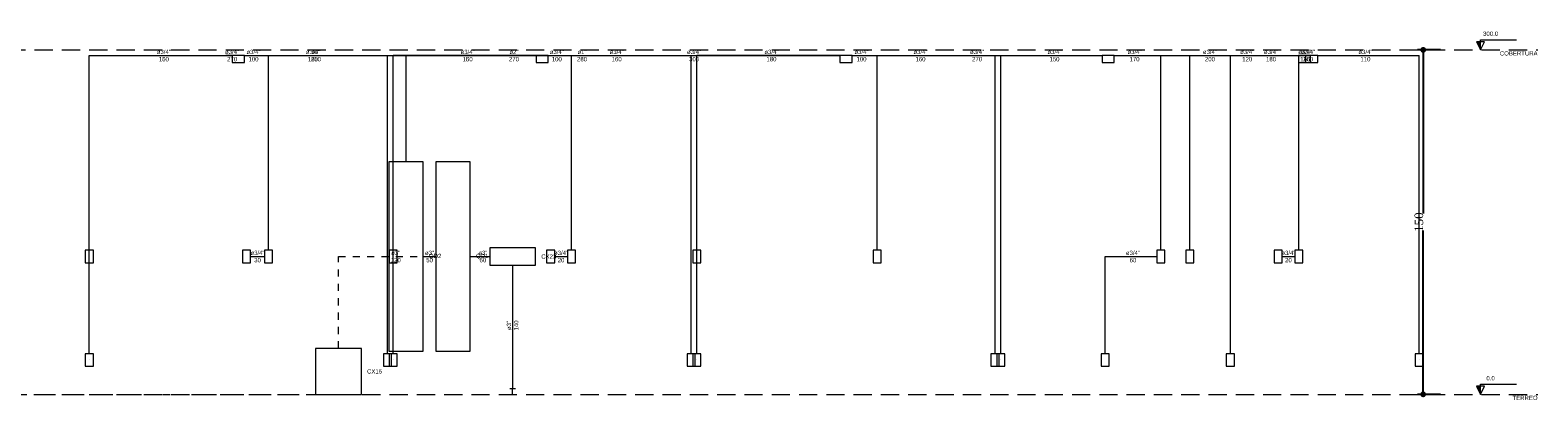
# Model space of a CAD drawing. Header units: feet. Extents: x -18 to 1038, y -110 to 48.
# Tile 96 of 199: x 124.52 to 150.82, y -83.93 to -77.51. Entities that reach past the tile are written whole.
import ezdxf

# ---------------------------------------------------------------- set-up
doc = ezdxf.new("R2010")
doc.units = ezdxf.units.FT
doc.header["$MEASUREMENT"] = 0
doc.linetypes.add('HIDDEN2', pattern=[0.47625, 0.3175, -0.15875])
doc.linetypes.add('JIS_02_1.2', pattern=[0.25, 0.125, -0.125])
doc.layers.get('0').update_dxf_attribs({"color": 251})
for name, color, linetype, lineweight in [('DI-Cotas', 9, 'Continuous', 5), ('DI-Eixos', 7, 'HIDDEN2', 5), ('DI-Níveis', 7, 'Continuous', 5), ('DI-Textos', 7, 'Continuous', 5), ('EL-Condutos', 4, 'Continuous', 5), ('EL-Conexões', 9, 'Continuous', 5)]:
    doc.layers.add(name, color=color, linetype=linetype, lineweight=lineweight)
doc.styles.add('Arial', font='arial.ttf')
doc.styles.get("Standard").update_dxf_attribs({"font": 'ARLRDBD.TTF'})
doc.styles.add('TimesNewRoman', font='times.ttf')
doc.dimstyles.new('UM_25.000000', dxfattribs={"dimtxt": 0.18, "dimasz": 0.1, "dimexe": 0.1, "dimexo": 0.2, "dimgap": 0, "dimtad": 1, "dimtih": 1, "dimtoh": 1, "dimdec": 1, "dimlfac": 25, "dimzin": 0, "dimdsep": 46, "dimtxsty": 'Standard', "dimcen": 0.09, "dimdle": 0.1, "dimadec": 1, "dimazin": 2, "dimtfac": 1, "dimtdec": 4, "dimtofl": 0, "dimtmove": 0, "dimatfit": 3, "dimfxl": 0, "dimtolj": 1, "dimarcsym": 0})

# ---------------------------------------------------------------- blocks, each defined once
blk = doc.blocks.new('_Dot')
at = {"color": 0, "linetype": 'ByBlock', "lineweight": -2}
blk.add_line((-0.5, 0), (-1, 0), dxfattribs=at)
at = {"color": 0, "linetype": 'ByBlock', "const_width": 0.5}
blk.add_lwpolyline([(-0.25, 0, 1), (0.25, 0, 1)], format="xyb", close=True, dxfattribs=at)
blk = doc.blocks.new('*D9')
at = {"layer": 'Defpoints', "color": 0, "transparency": 16777216}
for p in [(148.823, -77.853), (149.323, -77.853), (149.323, -83.853)]:
    blk.add_point(p, dxfattribs=at)
at = {"layer": 'DI-Cotas', "color": 0, "lineweight": -2, "transparency": 16777216}
for p, q in [((149.123, -77.853), (148.723, -77.853)), ((148.823, -77.953), (148.823, -80.704)), ((148.823, -83.753), (148.823, -81.002)), ((149.123, -83.853), (148.723, -83.853))]:
    blk.add_line(p, q, dxfattribs=at)
at = {"layer": 'DI-Cotas', "color": 0, "lineweight": -2, "transparency": 16777216, "xscale": 0.1, "yscale": 0.1, "zscale": 0.1}
for p, rotation in [((148.823, -77.853), 90), ((148.823, -83.853), 270)]:
    blk.add_blockref('_Dot', p, dxfattribs=dict(at, rotation=rotation))
at = {"layer": 'DI-Cotas', "transparency": 16777216, "insert": (148.748, -80.853), "char_height": 0.15, "attachment_point": 5, "rotation": 90, "style": 'TimesNewRoman'}
blk.add_mtext('\\A1;150', dxfattribs=at)

msp = doc.modelspace()

# ---------------------------------------------------------------- hatches: boundary and pattern name
at = {"layer": 'DI-Níveis', "linetype": 'Continuous'}
for points in [[(149.8233, -77.8528), (149.8233, -77.7128), (149.7533, -77.7128)], [(149.8233, -83.8528), (149.8233, -83.7128), (149.7533, -83.7128)]]:
    msp.add_hatch(color=256, dxfattribs=at).paths.add_polyline_path(points)

# ---------------------------------------------------------------- linework, layer by layer
at = {"layer": 'DI-Eixos'}
for p, q in [((86.0233, -77.8528), (150.8233, -77.8528)), ((86.0233, -83.8528), (150.8233, -83.8528))]:
    msp.add_line(p, q, dxfattribs=at)
at = {"layer": 'DI-Níveis'}
for points in [[(149.8233, -77.8528), (149.8933, -77.7128), (149.7533, -77.7128), (149.8233, -77.8528), (149.8233, -77.6778), (150.4533, -77.6778)], [(149.8233, -83.8528), (149.8933, -83.7128), (149.7533, -83.7128), (149.8233, -83.8528), (149.8233, -83.6778), (150.4533, -83.6778)]]:
    msp.add_lwpolyline(points, dxfattribs=at)
for points in [[(149.8233, -77.8528), (149.8233, -77.7128), (149.7533, -77.7128)], [(149.8233, -83.8528), (149.8233, -83.7128), (149.7533, -83.7128)]]:
    msp.add_lwpolyline(points, close=True, dxfattribs=at)
at = {"layer": 'EL-Condutos', "linetype": 'Continuous'}
for p, q in [((125.5533, -81.3443), (125.5533, -77.9528)), ((125.5533, -77.9528), (128.0477, -77.9528)), ((125.5533, -83.1443), (125.5533, -77.9528)), ((125.5533, -77.9528), (128.0477, -77.9528)), ((128.0477, -77.9528), (127.9357, -77.9528)), ((128.2589, -77.9528), (128.6814, -77.9528)), ((128.2589, -77.9528), (130.7533, -77.9528)), ((128.3357, -77.9528), (131.0791, -77.9528)), ((128.6814, -81.3443), (128.6814, -77.9528)), ((130.7533, -83.1443), (130.7533, -77.9528)), ((130.8533, -83.1443), (130.8533, -77.9528)), ((130.8533, -77.9528), (133.3477, -77.9528)), ((130.8533, -81.3443), (130.8533, -77.9528)), ((133.3477, -77.9528), (130.8533, -77.9528)), ((131.0791, -79.8028), (131.0791, -77.9528)), ((131.0791, -79.8028), (131.0791, -77.9528)), ((131.0791, -77.9528), (134.4438, -77.9528)), ((133.5589, -77.9528), (133.9643, -77.9528)), ((133.5589, -77.9528), (136.0533, -77.9528)), ((133.5589, -77.9528), (138.6477, -77.9528)), ((133.5589, -77.9528), (134.4438, -77.9528)), ((133.9643, -81.3443), (133.9643, -77.9528)), ((136.0533, -83.1443), (136.0533, -77.9528)), ((136.1533, -83.1443), (136.1533, -77.9528)), ((138.6477, -77.9528), (136.1533, -77.9528)), ((136.1533, -83.1443), (136.1533, -77.9528)), ((136.1533, -77.9528), (138.6477, -77.9528)), ((138.8589, -77.9528), (139.2949, -77.9528)), ((138.8589, -77.9528), (141.3533, -77.9528)), ((138.8589, -77.9528), (143.2227, -77.9528)), ((139.2949, -81.3443), (139.2949, -77.9528)), ((141.3533, -83.1443), (141.3533, -77.9528)), ((141.4533, -83.1443), (141.4533, -77.9528)), ((141.4533, -77.9528), (143.2227, -77.9528)), ((143.4339, -77.9528), (146.7727, -77.9528)), ((143.4339, -77.9528), (144.2464, -77.9528)), ((144.2464, -81.3443), (144.2464, -77.9528)), ((144.7533, -81.3443), (144.7533, -77.9528)), ((144.7533, -77.9528), (146.6477, -77.9528)), ((145.4588, -83.1443), (145.4588, -77.9528)), ((145.4588, -77.9528), (146.7727, -77.9528)), ((146.6531, -81.3443), (146.6531, -77.9528)), ((146.6531, -77.9528), (146.7727, -77.9528)), ((146.7727, -77.9528), (146.8589, -77.9528)), ((146.9839, -77.9528), (148.7533, -77.9528)), ((148.7533, -83.1443), (148.7533, -77.9528)), ((128.3656, -81.4528), (128.6114, -81.4528)), ((131.3791, -81.4528), (131.5992, -81.4528)), ((132.1992, -81.4528), (132.5378, -81.4528)), ((133.6717, -81.4528), (133.8943, -81.4528)), ((136.1533, -83.1443), (136.1533, -81.4528)), ((143.2735, -83.1443), (143.2735, -81.4528)), ((143.2735, -81.4528), (144.1764, -81.4528)), ((146.3606, -81.4528), (146.5831, -81.4528))]:
    msp.add_line(p, q, dxfattribs=at)
at = {"layer": 'EL-Condutos'}
for p, q in [((128.1533, -77.9528), (128.1533, -77.9528)), ((128.1533, -77.9528), (128.1533, -77.9528)), ((133.4533, -77.9528), (133.4533, -77.9528)), ((133.4533, -77.9528), (133.4533, -77.9528)), ((138.7533, -77.9528), (138.7533, -77.9528)), ((138.7533, -77.9528), (138.7533, -77.9528)), ((125.5533, -81.4528), (125.5533, -81.4528)), ((130.8533, -81.4528), (130.8533, -81.4528)), ((132.9378, -81.6028), (132.9378, -83.7528)), ((125.5533, -83.2528), (125.5533, -83.2528)), ((125.5533, -83.2528), (125.5533, -83.2528)), ((130.8533, -83.2528), (130.8533, -83.2528)), ((130.8533, -83.2528), (130.8533, -83.2528)), ((136.1533, -83.2528), (136.1533, -83.2528)), ((136.1533, -83.2528), (136.1533, -83.2528)), ((141.4533, -83.2528), (141.4533, -83.2528)), ((148.7533, -83.2528), (148.7533, -83.2528)), ((129.8988, -83.8528), (129.8988, -83.8528))]:
    msp.add_line(p, q, dxfattribs=at)
at = {"layer": 'EL-Condutos', "linetype": 'JIS_02_1.2'}
for p, q in [((129.8988, -83.0528), (129.8988, -81.4528)), ((129.8988, -81.4528), (131.5992, -81.4528)), ((97.5865, -83.8528), (129.4988, -83.8528))]:
    msp.add_line(p, q, dxfattribs=at)
at = {"layer": 'EL-Conexões'}
for p, q in [((128.0477, -77.9528), (128.0477, -78.0738)), ((128.2589, -77.9528), (128.0477, -77.9528)), ((128.0477, -77.9528), (128.0477, -78.0738)), ((128.2589, -77.9528), (128.0477, -77.9528)), ((128.0477, -77.9528), (128.0477, -78.0738)), ((128.2589, -77.9528), (128.0477, -77.9528)), ((128.0477, -78.0738), (128.2589, -78.0738)), ((128.0477, -78.0738), (128.2589, -78.0738)), ((128.0477, -78.0738), (128.2589, -78.0738)), ((128.2589, -78.0738), (128.2589, -77.9528)), ((128.2589, -78.0738), (128.2589, -77.9528)), ((128.2589, -78.0738), (128.2589, -77.9528)), ((133.3477, -77.9528), (133.3477, -78.0738)), ((133.5589, -77.9528), (133.3477, -77.9528)), ((133.3477, -77.9528), (133.3477, -78.0738)), ((133.5589, -77.9528), (133.3477, -77.9528)), ((133.3477, -77.9528), (133.3477, -78.0738)), ((133.5589, -77.9528), (133.3477, -77.9528)), ((133.3477, -78.0738), (133.5589, -78.0738)), ((133.3477, -78.0738), (133.5589, -78.0738)), ((133.3477, -78.0738), (133.5589, -78.0738)), ((133.5589, -78.0738), (133.5589, -77.9528)), ((133.5589, -78.0738), (133.5589, -77.9528)), ((133.5589, -78.0738), (133.5589, -77.9528)), ((138.6477, -77.9528), (138.6477, -78.0738)), ((138.8589, -77.9528), (138.6477, -77.9528)), ((138.6477, -77.9528), (138.6477, -78.0738)), ((138.8589, -77.9528), (138.6477, -77.9528)), ((138.6477, -77.9528), (138.6477, -78.0738)), ((138.8589, -77.9528), (138.6477, -77.9528)), ((138.6477, -78.0738), (138.8589, -78.0738)), ((138.6477, -78.0738), (138.8589, -78.0738)), ((138.6477, -78.0738), (138.8589, -78.0738)), ((138.8589, -78.0738), (138.8589, -77.9528)), ((138.8589, -78.0738), (138.8589, -77.9528)), ((138.8589, -78.0738), (138.8589, -77.9528)), ((143.2227, -77.9528), (143.2227, -78.0738)), ((143.4339, -77.9528), (143.2227, -77.9528)), ((143.2227, -78.0738), (143.4339, -78.0738)), ((143.4339, -78.0738), (143.4339, -77.9528)), ((146.6477, -77.9528), (146.6477, -78.0738)), ((146.8589, -77.9528), (146.6477, -77.9528)), ((146.6477, -78.0738), (146.8589, -78.0738)), ((146.7727, -77.9528), (146.7727, -78.0738)), ((146.9839, -77.9528), (146.7727, -77.9528)), ((146.7727, -78.0738), (146.9839, -78.0738)), ((146.8589, -78.0738), (146.8589, -77.9528)), ((146.9839, -78.0738), (146.9839, -77.9528)), ((130.7791, -79.8028), (130.7791, -83.1028)), ((131.3791, -79.8028), (130.7791, -79.8028)), ((131.3791, -83.1028), (131.3791, -79.8028)), ((131.5992, -79.8028), (131.5992, -83.1028)), ((132.1992, -79.8028), (131.5992, -79.8028)), ((132.1992, -83.1028), (132.1992, -79.8028)), ((125.4833, -81.3443), (125.4833, -81.5613)), ((125.6233, -81.3443), (125.4833, -81.3443)), ((125.4833, -81.3443), (125.4833, -81.5613)), ((125.6233, -81.3443), (125.4833, -81.3443)), ((125.6233, -81.5613), (125.6233, -81.3443)), ((125.6233, -81.5613), (125.6233, -81.3443)), ((128.2256, -81.3443), (128.2256, -81.5613)), ((128.3656, -81.3443), (128.2256, -81.3443)), ((128.3656, -81.5613), (128.3656, -81.3443)), ((128.6114, -81.3443), (128.6114, -81.5613)), ((128.7514, -81.3443), (128.6114, -81.3443)), ((128.7514, -81.5613), (128.7514, -81.3443)), ((130.7833, -81.3443), (130.7833, -81.5613)), ((130.9233, -81.3443), (130.7833, -81.3443)), ((130.7833, -81.3443), (130.7833, -81.5613)), ((130.9233, -81.3443), (130.7833, -81.3443)), ((130.9233, -81.5613), (130.9233, -81.3443)), ((130.9233, -81.5613), (130.9233, -81.3443)), ((132.5378, -81.3028), (132.5378, -81.6028)), ((133.3378, -81.3028), (132.5378, -81.3028)), ((133.3378, -81.6028), (133.3378, -81.3028)), ((133.5317, -81.3443), (133.5317, -81.5613)), ((133.6717, -81.3443), (133.5317, -81.3443)), ((133.6717, -81.5613), (133.6717, -81.3443)), ((133.8943, -81.3443), (133.8943, -81.5613)), ((134.0343, -81.3443), (133.8943, -81.3443)), ((134.0343, -81.5613), (134.0343, -81.3443)), ((136.0833, -81.3443), (136.0833, -81.5613)), ((136.2233, -81.3443), (136.0833, -81.3443)), ((136.2233, -81.5613), (136.2233, -81.3443)), ((139.2249, -81.3443), (139.2249, -81.5613)), ((139.3649, -81.3443), (139.2249, -81.3443)), ((139.3649, -81.5613), (139.3649, -81.3443)), ((144.1764, -81.3443), (144.1764, -81.5613)), ((144.3164, -81.3443), (144.1764, -81.3443)), ((144.3164, -81.5613), (144.3164, -81.3443)), ((144.6833, -81.3443), (144.6833, -81.5613)), ((144.8233, -81.3443), (144.6833, -81.3443)), ((144.8233, -81.5613), (144.8233, -81.3443)), ((146.2206, -81.3443), (146.2206, -81.5613)), ((146.3606, -81.3443), (146.2206, -81.3443)), ((146.3606, -81.5613), (146.3606, -81.3443)), ((146.5831, -81.3443), (146.5831, -81.5613)), ((146.7231, -81.3443), (146.5831, -81.3443)), ((146.7231, -81.5613), (146.7231, -81.3443)), ((125.4833, -81.5613), (125.6233, -81.5613)), ((125.4833, -81.5613), (125.6233, -81.5613)), ((128.2256, -81.5613), (128.3656, -81.5613)), ((128.6114, -81.5613), (128.7514, -81.5613)), ((130.7833, -81.5613), (130.9233, -81.5613)), ((130.7833, -81.5613), (130.9233, -81.5613)), ((132.5378, -81.6028), (133.3378, -81.6028)), ((133.5317, -81.5613), (133.6717, -81.5613)), ((133.8943, -81.5613), (134.0343, -81.5613)), ((136.0833, -81.5613), (136.2233, -81.5613)), ((139.2249, -81.5613), (139.3649, -81.5613)), ((144.1764, -81.5613), (144.3164, -81.5613)), ((144.6833, -81.5613), (144.8233, -81.5613)), ((146.2206, -81.5613), (146.3606, -81.5613)), ((146.5831, -81.5613), (146.7231, -81.5613)), ((129.4988, -83.0528), (129.4988, -83.8528)), ((130.2988, -83.0528), (129.4988, -83.0528)), ((130.2988, -83.8528), (130.2988, -83.0528)), ((130.7791, -83.1028), (131.3791, -83.1028)), ((131.5992, -83.1028), (132.1992, -83.1028)), ((125.4833, -83.1443), (125.4833, -83.3613)), ((125.6233, -83.1443), (125.4833, -83.1443)), ((125.4833, -83.1443), (125.4833, -83.3613)), ((125.6233, -83.1443), (125.4833, -83.1443)), ((125.4833, -83.1443), (125.4833, -83.3613)), ((125.6233, -83.1443), (125.4833, -83.1443)), ((125.4833, -83.3613), (125.6233, -83.3613)), ((125.4833, -83.3613), (125.6233, -83.3613)), ((125.4833, -83.3613), (125.6233, -83.3613)), ((125.6233, -83.3613), (125.6233, -83.1443)), ((125.6233, -83.3613), (125.6233, -83.1443)), ((125.6233, -83.3613), (125.6233, -83.1443)), ((130.8233, -83.1443), (130.6833, -83.1443)), ((130.6833, -83.1443), (130.6833, -83.3613)), ((130.6833, -83.3613), (130.8233, -83.3613)), ((130.7833, -83.1443), (130.7833, -83.3613)), ((130.9233, -83.1443), (130.7833, -83.1443)), ((130.7833, -83.1443), (130.7833, -83.3613)), ((130.9233, -83.1443), (130.7833, -83.1443)), ((130.7833, -83.1443), (130.7833, -83.3613)), ((130.9233, -83.1443), (130.7833, -83.1443)), ((130.7833, -83.3613), (130.9233, -83.3613)), ((130.7833, -83.3613), (130.9233, -83.3613)), ((130.7833, -83.3613), (130.9233, -83.3613)), ((130.8233, -83.3613), (130.8233, -83.1443)), ((130.9233, -83.3613), (130.9233, -83.1443)), ((130.9233, -83.3613), (130.9233, -83.1443)), ((130.9233, -83.3613), (130.9233, -83.1443)), ((136.1233, -83.1443), (135.9833, -83.1443)), ((135.9833, -83.1443), (135.9833, -83.3613)), ((135.9833, -83.3613), (136.1233, -83.3613)), ((136.0833, -83.1443), (136.0833, -83.3613)), ((136.2233, -83.1443), (136.0833, -83.1443)), ((136.0833, -83.1443), (136.0833, -83.3613)), ((136.2233, -83.1443), (136.0833, -83.1443)), ((136.0833, -83.1443), (136.0833, -83.3613)), ((136.2233, -83.1443), (136.0833, -83.1443)), ((136.0833, -83.1443), (136.0833, -83.3613)), ((136.2233, -83.1443), (136.0833, -83.1443)), ((136.0833, -83.3613), (136.2233, -83.3613)), ((136.0833, -83.3613), (136.2233, -83.3613)), ((136.0833, -83.3613), (136.2233, -83.3613)), ((136.0833, -83.3613), (136.2233, -83.3613)), ((136.1233, -83.3613), (136.1233, -83.1443)), ((136.2233, -83.3613), (136.2233, -83.1443)), ((136.2233, -83.3613), (136.2233, -83.1443)), ((136.2233, -83.3613), (136.2233, -83.1443)), ((136.2233, -83.3613), (136.2233, -83.1443)), ((141.4233, -83.1443), (141.2833, -83.1443)), ((141.2833, -83.1443), (141.2833, -83.3613)), ((141.2833, -83.3613), (141.4233, -83.3613)), ((141.3833, -83.1443), (141.3833, -83.3613)), ((141.5233, -83.1443), (141.3833, -83.1443)), ((141.3833, -83.1443), (141.3833, -83.3613)), ((141.5233, -83.1443), (141.3833, -83.1443)), ((141.3833, -83.3613), (141.5233, -83.3613)), ((141.3833, -83.3613), (141.5233, -83.3613)), ((141.4233, -83.3613), (141.4233, -83.1443)), ((141.5233, -83.3613), (141.5233, -83.1443)), ((141.5233, -83.3613), (141.5233, -83.1443)), ((143.2035, -83.1443), (143.2035, -83.3613)), ((143.3435, -83.1443), (143.2035, -83.1443)), ((143.2035, -83.3613), (143.3435, -83.3613)), ((143.3435, -83.3613), (143.3435, -83.1443)), ((145.3888, -83.1443), (145.3888, -83.3613)), ((145.5288, -83.1443), (145.3888, -83.1443)), ((145.3888, -83.3613), (145.5288, -83.3613)), ((145.5288, -83.3613), (145.5288, -83.1443)), ((148.8233, -83.1443), (148.6833, -83.1443)), ((148.6833, -83.1443), (148.6833, -83.3613)), ((148.8233, -83.1443), (148.6833, -83.1443)), ((148.6833, -83.1443), (148.6833, -83.3613)), ((148.6833, -83.3613), (148.8233, -83.3613)), ((148.6833, -83.3613), (148.8233, -83.3613)), ((148.8233, -83.3613), (148.8233, -83.1443)), ((148.8233, -83.3613), (148.8233, -83.1443)), ((129.4988, -83.8528), (130.2988, -83.8528)), ((132.8878, -83.7528), (132.9878, -83.7528)), ((132.9378, -83.8528), (132.9378, -83.7528))]:
    msp.add_line(p, q, dxfattribs=at)

# ---------------------------------------------------------------- texts
at = {"layer": 'DI-Eixos', "char_height": 0.075, "attachment_point": 9, "line_spacing_factor": 0.9, "style": 'Arial'}
for s, insert, width in [('COBERTURA', (150.8183, -77.9523), 1.336044), ('TERREO', (150.8183, -83.9523), 0.893476)]:
    msp.add_mtext(s, dxfattribs=dict(at, insert=insert, width=width))
at = {"layer": 'DI-Níveis', "char_height": 0.075, "attachment_point": 8, "line_spacing_factor": 0.9, "style": 'Arial'}
for s, insert, width in [('300.0', (149.9983, -77.6106), 0.5442), ('0.0', (149.9983, -83.6106), 0.311197)]:
    msp.add_mtext(s, dxfattribs=dict(at, insert=insert, width=width))
at = {"layer": 'DI-Textos', "char_height": 0.075, "line_spacing_factor": 0.9, "style": 'Arial'}
for s, insert, width, attachment_point in [('ø3/4"', (126.8533, -77.9281), 0.513674, 8), ('ø3/4"', (126.8533, -77.9281), 0.513674, 8), ('ø3/4"', (128.0445, -77.9281), 0.513674, 8), ('ø3/4"', (128.4174, -77.9281), 0.513674, 8), ('ø3/4"', (129.4533, -77.9281), 0.513674, 8), ('ø3"', (129.5074, -77.9281), 0.338979, 8), ('ø3/4"', (132.1533, -77.9281), 0.513674, 8), ('ø3/4"', (132.1533, -77.9281), 0.513674, 8), ('ø2"', (132.9615, -77.9281), 0.338979, 8), ('ø3/4"', (133.7088, -77.9281), 0.513674, 8), ('ø1"', (134.1486, -77.9281), 0.338979, 8), ('ø3/4"', (134.7533, -77.9281), 0.513674, 8), ('ø3/4"', (136.1033, -77.9281), 0.513674, 8), ('ø3/4"', (137.4533, -77.9281), 0.513674, 8), ('ø3/4"', (137.4533, -77.9281), 0.513674, 8), ('ø3/4"', (139.0241, -77.9281), 0.513674, 8), ('ø3/4"', (140.0533, -77.9281), 0.513674, 8), ('ø3/4"', (141.0408, -77.9281), 0.513674, 8), ('ø3/4"', (142.3908, -77.9281), 0.513674, 8), ('ø3/4"', (143.7874, -77.9281), 0.513674, 8), ('ø3/4"', (145.1033, -77.9281), 0.513674, 8), ('ø3/4"', (145.7533, -77.9281), 0.513674, 8), ('ø3/4"', (146.1685, -77.9281), 0.513674, 8), ('ø3/4"', (146.7657, -77.9281), 0.513674, 8), ('ø3/4"', (146.8158, -77.9281), 0.513674, 8), ('ø3/4"', (147.8158, -77.9281), 0.513674, 8), ('150', (126.8533, -77.9776), 0.369505, 2), ('160', (126.8533, -77.9776), 0.369505, 2), ('270', (128.0445, -77.9776), 0.369505, 2), ('100', (128.4174, -77.9776), 0.369505, 2), ('160', (129.4533, -77.9776), 0.369505, 2), ('250', (129.5074, -77.9776), 0.369505, 2), ('160', (132.1533, -77.9776), 0.369505, 2), ('150', (132.1533, -77.9776), 0.369505, 2), ('270', (132.9615, -77.9776), 0.369505, 2), ('100', (133.7088, -77.9776), 0.369505, 2), ('280', (134.1486, -77.9776), 0.369505, 2), ('160', (134.7533, -77.9776), 0.369505, 2), ('300', (136.1033, -77.9776), 0.369505, 2), ('150', (137.4533, -77.9776), 0.369505, 2), ('180', (137.4533, -77.9776), 0.369505, 2), ('100', (139.0241, -77.9776), 0.369505, 2), ('160', (140.0533, -77.9776), 0.369505, 2), ('270', (141.0408, -77.9776), 0.369505, 2), ('150', (142.3908, -77.9776), 0.369505, 2), ('170', (143.7874, -77.9776), 0.369505, 2), ('200', (145.1033, -77.9776), 0.369505, 2), ('120', (145.7533, -77.9776), 0.369505, 2), ('180', (146.1685, -77.9776), 0.369505, 2), ('160', (146.7657, -77.9776), 0.369505, 2), ('260', (146.8158, -77.9776), 0.369505, 2), ('110', (147.8158, -77.9776), 0.369505, 2), ('ø3/4"', (128.4885, -81.4281), 0.513674, 8), ('30', (128.4885, -81.4776), 0.253003, 2), ('ø3"', (130.899, -81.4281), 0.338979, 8), ('120', (130.899, -81.4776), 0.369505, 2), ('ø3"', (131.4892, -81.4281), 0.338979, 8), ('50', (131.4892, -81.4776), 0.253003, 2), ('QD2', (131.4791, -81.4528), 0.430907, 4), ('QD1', (132.2992, -81.4528), 0.430907, 4), ('ø3"', (132.4185, -81.4281), 0.338979, 8), ('60', (132.4185, -81.4776), 0.253003, 2), ('CX23', (133.4378, -81.4528), 0.5242, 4), ('ø3/4"', (133.783, -81.4281), 0.513674, 8), ('20', (133.783, -81.4776), 0.253003, 2), ('ø3/4"', (143.76, -81.4281), 0.513674, 8), ('60', (143.76, -81.4776), 0.253003, 2), ('ø3/4"', (146.4719, -81.4281), 0.513674, 8), ('20', (146.4719, -81.4776), 0.253003, 2), ('CX15', (130.3988, -83.4528), 0.5242, 4)]:
    msp.add_mtext(s, dxfattribs=dict(at, insert=insert, width=width, attachment_point=attachment_point))
at = {"layer": 'DI-Textos', "char_height": 0.075, "rotation": 90.00021, "line_spacing_factor": 0.9, "style": 'Arial'}
for s, insert, width, attachment_point in [('ø3"', (132.9131, -82.6528), 0.338979, 8), ('140', (132.9626, -82.6528), 0.369505, 2)]:
    msp.add_mtext(s, dxfattribs=dict(at, insert=insert, width=width, attachment_point=attachment_point))

# ---------------------------------------------------------------- dimensions: what is measured, and where the dimension line sits
at = {"layer": 'DI-Cotas'}
dim = msp.add_linear_dim(base=(148.8233, -77.8528), p1=(149.3233, -83.8528), p2=(149.3233, -77.8528), angle=90, dimstyle='UM_25.000000', override={"dimtxt": 0.15, "dimasz": 0.1, "dimexe": 0.1, "dimexo": 0.2, "dimtad": 1, "dimtih": 0, "dimtoh": 0, "dimdec": 1, "dimlfac": 25, "dimzin": 8, "dimtxsty": 'TimesNewRoman', "dimblk": 'Dot', "dimblk1": 'Dot', "dimblk2": 'Dot', "dimsah": 1, "dimdle": 0.1, "dimse1": 0, "dimse2": 0, "dimclrt": 256, "dimadec": 1, "dimazin": 3, "dimtmove": 2, "dimldrblk": 'Dot'}, dxfattribs=at)
dim.commit()
dim.dimension.update_dxf_attribs({"geometry": '*D9', "text_midpoint": (148.7483, -80.8528), "dimtype": 160, "text_rotation": 90})

doc.saveas('drawing.dxf')
